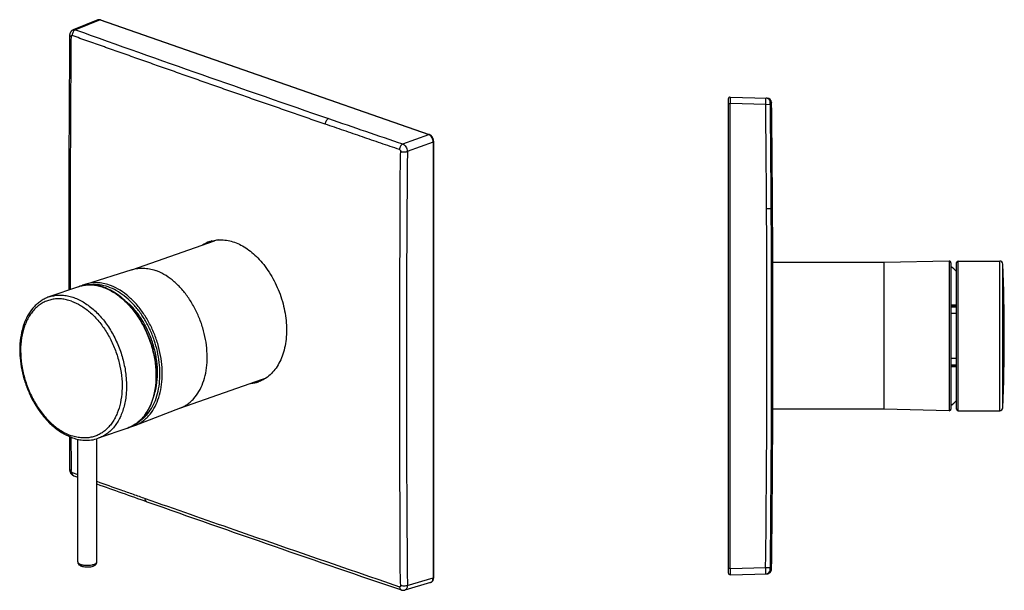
# Model space of a CAD drawing. Header units: millimetres. Extents: x 5 to 327, y -59 to 308.
# Tile 1 of 2: x 18 to 327, y -59 to 121. Entities that reach past the tile are written whole.
import ezdxf

# ---------------------------------------------------------------- set-up
doc = ezdxf.new("R2010")
doc.units = ezdxf.units.MM
doc.header["$LTSCALE"] = 23.1
doc.layers.get('0').update_dxf_attribs({"linetype": 'CONTINUOUS'})

msp = doc.modelspace()

# ---------------------------------------------------------------- linework, layer by layer
at = {"color": 7, "linetype": 'CONTINUOUS'}
for p, q in [((42.56, 120.48), (34.85, 117.37)), ((43.43, 120.49), (146.65, 84.51)), ((33.73, 115.64), (33.73, 115.64)), ((241.13, 96.27), (252.74, 95.97)), ((240.62, -53.2), (240.62, 95.77)), ((148.05, -54.56), (148.05, 82.26)), ((53.24, 42.05), (79.18, 51.09)), ((254.57, -2.01), (254.57, 44.59)), ((289.52, 44.29), (254.57, 44.29)), ((309.95, 44.77), (289.52, 44.29)), ((289.52, -1.71), (289.52, 44.29)), ((310.47, 44.27), (310.47, -1.7)), ((312.27, -1.71), (312.27, 44.29)), ((312.77, 44.79), (325.84, 44.79)), ((38.78, 37.52), (53.39, 42.1)), ((36.48, 36.74), (27.23, 33.52)), ((312.27, 30.64), (310.47, 30.64)), ((312.27, 30.32), (310.47, 30.29)), ((310.47, 12.28), (312.27, 12.25)), ((310.47, 11.94), (312.27, 11.94)), ((68.38, -1.39), (94.32, 7.66)), ((54.24, -6.82), (68.53, -1.33)), ((289.52, -1.71), (254.57, -1.71)), ((309.95, -2.2), (289.52, -1.71)), ((312.77, -2.21), (325.84, -2.21)), ((51.95, -7.64), (42.7, -10.87)), ((33.65, -10.32), (33.73, -20.65)), ((33.65, -10.33), (33.73, -20.65)), ((36.26, -49.69), (36.26, -11.17)), ((42.26, -49.69), (42.26, -11)), ((35.07, -22.64), (36.26, -23.07)), ((58.01, -30.77), (58.01, -30.77)), ((253.78, -51.93), (254.2, -51.91)), ((254.13, -51.92), (254.15, -51.92)), ((241.13, -53.7), (252.74, -53.4)), ((137.9, -58.49), (137.9, -58.49)), ((147.09, -56.1), (138.97, -58.51))]:
    msp.add_line(p, q, dxfattribs=at)
at = {"color": 9, "linetype": 'CONTINUOUS'}
for p, q in [((43.26, 120.48), (35.55, 117.37)), ((43.26, 120.48), (146.48, 84.5)), ((240.62, 94.27), (241.13, 94.27)), ((241.13, -51.7), (241.13, 94.27)), ((252.32, 93.98), (241.13, 94.27)), ((252.32, 93.98), (253.78, 94)), ((138.36, 81.54), (146.48, 84.5)), ((147.89, 82.13), (139.77, 79.17)), ((147.89, 82.13), (147.89, -54.69)), ((252.61, 61.27), (254.07, 61.28)), ((309.95, 44.77), (309.95, -2.2)), ((312.77, -2.21), (312.77, 44.79)), ((325.84, -2.21), (325.84, 44.79)), ((326.84, -1.25), (326.84, 43.82)), ((312.27, 30.9), (310.47, 30.9)), ((312.27, 28.32), (310.47, 28.29)), ((310.77, 30.64), (310.77, 30.3)), ((311.11, 30.64), (311.11, 30.3)), ((310.47, 14.28), (312.27, 14.25)), ((310.47, 11.67), (312.27, 11.67)), ((310.77, 12.28), (310.77, 11.94)), ((311.11, 12.27), (311.11, 11.94)), ((34.51, -21.61), (36.26, -22.24)), ((241.13, -51.7), (240.62, -51.7)), ((241.13, -51.7), (252.32, -51.41)), ((252.32, -51.41), (253.78, -51.43)), ((139.77, -57.1), (147.89, -54.69))]:
    msp.add_line(p, q, dxfattribs=at)
at = {"color": 7, "linetype": 'CONTINUOUS'}
for points in [[(43.43, 120.48), (43.4, 120.5), (43.29, 120.53), (43.19, 120.55), (43.09, 120.56), (42.99, 120.56), (42.88, 120.55), (42.78, 120.54), (42.68, 120.52), (42.59, 120.49)], [(34.85, 117.37), (34.74, 117.32), (34.63, 117.27), (34.53, 117.2), (34.43, 117.13), (34.34, 117.05), (34.25, 116.96), (34.16, 116.87), (34.08, 116.77), (34.01, 116.66), (33.95, 116.55), (33.89, 116.43), (33.84, 116.31), (33.8, 116.18), (33.77, 116.04), (33.74, 115.91), (33.73, 115.76), (33.73, 115.64)], [(148.05, 82.26), (148.05, 82.32), (148.04, 82.46), (148.02, 82.6), (148, 82.73), (147.97, 82.87), (147.94, 83), (147.89, 83.14), (147.84, 83.27), (147.78, 83.4), (147.72, 83.52), (147.65, 83.64), (147.58, 83.76), (147.49, 83.87), (147.41, 83.97), (147.32, 84.07), (147.22, 84.16), (147.12, 84.25), (147.02, 84.32), (146.91, 84.39), (146.8, 84.44), (146.69, 84.49), (146.65, 84.51)], [(33.73, -20.65), (33.73, -20.68), (33.73, -20.82), (33.75, -20.96), (33.78, -21.1), (33.81, -21.24), (33.86, -21.38), (33.91, -21.52), (33.97, -21.65), (34.04, -21.78), (34.12, -21.9), (34.21, -22.01), (34.3, -22.12), (34.4, -22.22), (34.5, -22.31), (34.61, -22.4), (34.73, -22.48), (34.85, -22.55), (34.98, -22.61), (35.07, -22.64)], [(253.89, -51.92), (253.91, -51.92), (253.93, -51.92), (253.96, -51.92), (253.98, -51.92), (254, -51.92), (254.01, -51.92), (254.03, -51.92)], [(254.03, -51.92), (254.07, -51.92), (254.08, -51.92), (254.09, -51.92), (254.11, -51.92), (254.12, -51.92), (254.13, -51.92)], [(254.16, -51.92), (254.17, -51.92), (254.18, -51.92)], [(254.18, -51.92), (254.19, -51.91), (254.19, -51.91), (254.19, -51.91), (254.2, -51.91), (254.2, -51.91), (254.2, -51.91)], [(147.14, -56.08), (147.24, -56.04), (147.33, -56), (147.42, -55.94), (147.5, -55.88), (147.58, -55.81), (147.65, -55.73), (147.72, -55.65), (147.78, -55.56), (147.84, -55.46), (147.89, -55.36), (147.94, -55.24), (147.97, -55.13), (148, -55), (148.03, -54.88), (148.04, -54.75), (148.05, -54.62), (148.05, -54.56)], [(137.9, -58.49), (137.98, -58.51), (138.1, -58.54), (138.21, -58.56), (138.32, -58.57), (138.44, -58.58), (138.55, -58.58), (138.66, -58.57), (138.77, -58.56), (138.88, -58.53), (138.97, -58.51)]]:
    msp.add_lwpolyline(points, dxfattribs=at)
at = {"color": 9, "linetype": 'CONTINUOUS'}
for centre, radius, start, end in [((42.89, 119.66), 0.885, 110.5647, 111.5476), ((2488.09, 6988.4), 7295.61, 250.35654, 251.017875), ((252.29, 94.49), 1.49, 75.3802, 88.5631), ((-6142.54, 21.29), 6395.28, 0.358133, 0.651216), ((-6175.62, 21), 6429.82, 0.358886, 0.650463), ((2550.16, 7167.94), 7485.58, 251.015598, 251.204373), ((7894.32, 11.04), 7754.84, 179.496587, 180.503413), ((-6142.99, 21.29), 6395.72, 359.348722, 0.358141), ((83.84, 11.42), 36.92, 147.7992, 148.0647), ((83.75, 11.48), 36.82, 147.6578, 147.7992), ((2732.07, 7552.79), 8040.42, 250.5704, 250.78327), ((2785.38, 7705.75), 8202.4, 250.783302, 251.165358), ((147.99, -54.56), 0.0603, 356.9587, 0.0164), ((252.29, -51.92), 1.49, 271.4365, 284.5584), ((146.85, -55.26), 0.873, 286.541, 291.2699)]:
    msp.add_arc(centre, radius, start, end, dxfattribs=at)
at = {"color": 7, "linetype": 'CONTINUOUS'}
for centre, radius, start, end in [((8233.31, 47.35), 8199.87, 179.522793, 180.081518), ((241.12, 95.77), 0.5, 88.5, 180), ((252.7, 94.47), 1.5, 2.3809, 88.5), ((-6145.41, 21.29), 6400.02, 0.208594, 0.655741), ((-6143.53, 21.28), 6397.73, 359.348863, 0.358202), ((81.12, 41.09), 10.38, 109.2585, 122.9414), ((82.57, 41.45), 10.53, 117.3359, 122.8823), ((82.48, 41.63), 10.32, 113.3256, 117.3365), ((82.51, 41.52), 10.14, 101.5955, 109.2142), ((309.97, 44.27), 0.5, 0, 91.3672), ((312.77, 44.29), 0.5, 90, 180), ((325.84, 43.79), 1, 2.1527, 90), ((-272.73, 21.29), 600, 357.84731, 2.15269), ((292.21, 21.29), 28.5, 45.279, 50.1711), ((41.96, 27.39), 10.62, 107.3958, 114.5671), ((83.62, 11.5), 36.82, 147.7301, 147.9434), ((89.62, 16.69), 10.38, 275.496, 289.1758), ((90.98, 17.38), 10.58, 275.5483, 281.1049), ((91.02, 17.14), 10.34, 281.1241, 285.1306), ((90.97, 17.25), 10.16, 289.2294, 296.8648), ((292.21, 21.29), 28.5, 309.8289, 314.721), ((-6145.41, 21.29), 6400.02, 359.344664, 359.791406), ((309.97, -1.7), 0.5, 268.6328, 360), ((312.77, -1.71), 0.5, 180, 270), ((325.84, -1.21), 1, 270, 357.8473), ((50.43, 3.09), 10.62, 283.8947, 291.0388), ((2704.55, 7472.1), 7955.96, 250.450066, 250.570322), ((2781.35, 7691.14), 8188.07, 250.573379, 251.165106), ((241.12, -53.2), 0.5, 180, 271.5)]:
    msp.add_arc(centre, radius, start, end, dxfattribs=at)
at = {"color": 9, "linetype": 'CONTINUOUS'}
for points, knots in [([(43.26, 120.48), (43.15, 120.52), (42.92, 120.56), (42.68, 120.52), (42.58, 120.48)], [0, 0, 0, 0, 0.516656, 1, 1, 1, 1]), ([(43.26, 120.48), (43.29, 120.49), (43.35, 120.5), (43.41, 120.49), (43.43, 120.48)], [0, 0, 0, 0, 0.51796, 1, 1, 1, 1]), ([(33.73, 115.64), (33.73, 115.63), (33.73, 115.59), (33.75, 115.54), (33.79, 115.49), (33.86, 115.43), (33.98, 115.35), (34.09, 115.3), (34.15, 115.28)], [0, 0, 0, 0, 0.084728, 0.17525, 0.276072, 0.390241, 0.664181, 1, 1, 1, 1]), ([(34.15, 115.28), (34.15, 115.34), (34.17, 115.45), (34.23, 115.56), (34.31, 115.62), (34.37, 115.64), (34.44, 115.65), (34.48, 115.63), (34.51, 115.63)], [0, 0, 0, 0, 0.294239, 0.545133, 0.658454, 0.768547, 0.880799, 1, 1, 1, 1]), ([(35.55, 117.37), (35.4, 117.32), (35.12, 117.12), (34.79, 116.71), (34.57, 116.19), (34.51, 115.81), (34.51, 115.63)], [0, 0, 0, 0, 0.220722, 0.47185, 0.738695, 1, 1, 1, 1]), ([(34.85, 117.37), (34.95, 117.41), (35.19, 117.46), (35.43, 117.41), (35.55, 117.37)], [0, 0, 0, 0, 0.447963, 1, 1, 1, 1]), ([(241.13, 96.27), (241.13, 96.27), (241.13, 96.27), (241.13, 96.27), (241.13, 96.27), (241.13, 96.26), (241.13, 96.25), (241.13, 96.23), (241.13, 96.21), (241.13, 96.18), (241.13, 96.15), (241.13, 96.1), (241.13, 96.03), (241.13, 95.93), (241.13, 95.81), (241.13, 95.68), (241.13, 95.54), (241.13, 95.32), (241.13, 95.03), (241.13, 94.66), (241.13, 94.4), (241.13, 94.27)], [0, 0, 0, 0, 0.000345, 0.001265, 0.002781, 0.004895, 0.010914, 0.019314, 0.030072, 0.043166, 0.058565, 0.07623, 0.118188, 0.168635, 0.227088, 0.292984, 0.365689, 0.444502, 0.617368, 0.80493, 1, 1, 1, 1]), ([(252.32, 93.98), (252.33, 94.13), (252.33, 94.4), (252.33, 94.78), (252.34, 95.06), (252.34, 95.26), (252.34, 95.39), (252.34, 95.51), (252.34, 95.62), (252.34, 95.71), (252.34, 95.79), (252.33, 95.84), (252.33, 95.87), (252.33, 95.9), (252.33, 95.93), (252.33, 95.95), (252.33, 95.96), (252.33, 95.97), (252.33, 95.98), (252.32, 95.98), (252.32, 95.98)], [0, 0, 0, 0, 0.223482, 0.410342, 0.570282, 0.641353, 0.706866, 0.766757, 0.82092, 0.869228, 0.911382, 0.929952, 0.946702, 0.961497, 0.974201, 0.984663, 0.992644, 0.997853, 0.999302, 1, 1, 1, 1]), ([(253.78, 94.5), (253.78, 94.66), (253.72, 94.99), (253.49, 95.42), (253.12, 95.76), (252.82, 95.89), (252.66, 95.93)], [0, 0, 0, 0, 0.249988, 0.500037, 0.749834, 1, 1, 1, 1]), ([(253.78, 94), (253.78, 94.03), (253.78, 94.09), (253.78, 94.19), (253.78, 94.27), (253.78, 94.34), (253.78, 94.38), (253.78, 94.41), (253.78, 94.44), (253.78, 94.46), (253.78, 94.47), (253.78, 94.49), (253.78, 94.49), (253.78, 94.49), (253.78, 94.5), (253.78, 94.5), (253.78, 94.5)], [0, 0, 0, 0, 0.195081, 0.382667, 0.555587, 0.707111, 0.773004, 0.831458, 0.881892, 0.923836, 0.956872, 0.980701, 0.989082, 0.995084, 0.998706, 1, 1, 1, 1]), ([(115.02, 89.52), (114.88, 89.47), (114.59, 89.27), (114.27, 88.85), (114.06, 88.33), (114, 87.96), (113.99, 87.77)], [0, 0, 0, 0, 0.219418, 0.470195, 0.737569, 1, 1, 1, 1]), ([(137.34, 79.78), (136.36, 80.12), (134.41, 80.78), (131.49, 81.78), (128.57, 82.77), (124.68, 84.1), (120.79, 85.44), (116.91, 86.77), (114.97, 87.44), (113.99, 87.77)], [0, 0, 0, 0, 0.125211, 0.250362, 0.375454, 0.500485, 0.750368, 0.875217, 1, 1, 1, 1]), ([(146.65, 84.51), (146.63, 84.51), (146.57, 84.52), (146.51, 84.51), (146.48, 84.5)], [0, 0, 0, 0, 0.48204, 1, 1, 1, 1]), ([(146.68, 84.41), (146.66, 84.42), (146.6, 84.45), (146.53, 84.48), (146.48, 84.5)], [0, 0, 0, 0, 0.25597, 1, 1, 1, 1]), ([(147.89, 82.13), (147.89, 82.36), (147.83, 82.83), (147.57, 83.48), (147.19, 84.03), (146.86, 84.31), (146.68, 84.41)], [0, 0, 0, 0, 0.257509, 0.521856, 0.774342, 1, 1, 1, 1]), ([(138.36, 81.54), (138.21, 81.48), (138.01, 81.34), (137.78, 81.09), (137.58, 80.78), (137.39, 80.35), (137.34, 79.97), (137.34, 79.78)], [0, 0, 0, 0, 0.218752, 0.341228, 0.470082, 0.737435, 1, 1, 1, 1]), ([(138.36, 81.54), (138.57, 81.46), (138.86, 81.26), (139.16, 80.92), (139.42, 80.54), (139.68, 79.96), (139.77, 79.44), (139.77, 79.17)], [0, 0, 0, 0, 0.235513, 0.351282, 0.469039, 0.71681, 1, 1, 1, 1]), ([(147.89, 82.13), (147.92, 82.14), (147.96, 82.16), (148.01, 82.19), (148.04, 82.22), (148.05, 82.25), (148.05, 82.26)], [0, 0, 0, 0, 0.337276, 0.612228, 0.826691, 1, 1, 1, 1]), ([(137.34, 79.78), (137.39, 79.77), (137.48, 79.7), (137.6, 79.56), (137.67, 79.38), (137.69, 79.26), (137.69, 79.19)], [0, 0, 0, 0, 0.219275, 0.470056, 0.7375, 1, 1, 1, 1]), ([(137.69, 79.19), (137.76, 79.17), (137.92, 79.12), (138.27, 79.06), (138.73, 79.03), (139.19, 79.05), (139.54, 79.11), (139.7, 79.15), (139.77, 79.17)], [0, 0, 0, 0, 0.110094, 0.232755, 0.499251, 0.766143, 0.889279, 1, 1, 1, 1]), ([(36.48, 36.74), (36.96, 36.91), (37.96, 37.17), (39.51, 37.35), (41.1, 37.31), (42.72, 37.04), (44.36, 36.56), (46.58, 35.61), (48.71, 34.26), (50.71, 32.59), (52.7, 30.63), (54.96, 27.78), (57.23, 23.92), (59.01, 19.71), (60.24, 15.3), (60.86, 10.86), (60.86, 7.22), (60.52, 4.45), (59.99, 1.9), (59.16, -0.48), (58.01, -2.6), (57.03, -4), (55.92, -5.21), (54.7, -6.24), (53.38, -7.06), (52.43, -7.47), (51.95, -7.64)], [0, 0, 0, 0, 0.024706, 0.04971, 0.07529, 0.101684, 0.12908, 0.157607, 0.218234, 0.250405, 0.283716, 0.353279, 0.425851, 0.5, 0.574149, 0.646721, 0.716284, 0.749595, 0.781766, 0.842393, 0.87092, 0.898316, 0.92471, 0.95029, 0.975295, 1, 1, 1, 1]), ([(46.2, 37.26), (45.58, 37.47), (44.32, 37.82), (42.41, 38.05), (40.56, 37.97), (39.36, 37.7), (38.78, 37.52)], [0, 0, 0, 0, 0.263474, 0.516003, 0.760348, 1, 1, 1, 1]), ([(45.84, 36.66), (44.97, 36.96), (43.63, 37.29), (41.83, 37.42), (40.96, 37.38), (40.53, 37.33)], [0, 0, 0, 0, 0.513446, 0.759448, 1, 1, 1, 1]), ([(54.24, -6.82), (54.64, -6.67), (55.43, -6.31), (56.54, -5.63), (57.58, -4.8), (58.88, -3.49), (60.29, -1.52), (61.56, 1.26), (62.42, 4.4), (62.84, 7.83), (62.82, 11.46), (62.35, 15.18), (61.45, 18.9), (60.14, 22.53), (58.47, 25.96), (56.46, 29.1), (54.18, 31.88), (51.68, 34.22), (49.03, 36.05), (47.15, 36.93), (46.2, 37.26)], [0, 0, 0, 0, 0.023923, 0.048101, 0.072725, 0.097962, 0.150737, 0.20725, 0.267742, 0.332024, 0.399561, 0.469563, 0.541068, 0.613016, 0.684316, 0.75392, 0.820893, 0.884489, 0.944229, 1, 1, 1, 1]), ([(27.23, 33.52), (27.71, 33.68), (28.71, 33.95), (30.26, 34.13), (31.85, 34.08), (33.48, 33.82), (35.11, 33.33), (37.33, 32.39), (39.47, 31.04), (41.47, 29.37), (43.45, 27.41), (45.72, 24.56), (47.99, 20.7), (49.77, 16.48), (50.99, 12.08), (51.61, 7.64), (51.61, 4), (51.27, 1.23), (50.75, -1.32), (49.91, -3.71), (48.76, -5.83), (47.78, -7.22), (46.68, -8.44), (45.45, -9.46), (44.13, -10.29), (43.18, -10.7), (42.7, -10.87)], [0, 0, 0, 0, 0.024706, 0.04971, 0.07529, 0.101684, 0.12908, 0.157607, 0.218234, 0.250405, 0.283716, 0.353279, 0.425851, 0.5, 0.574149, 0.646721, 0.716284, 0.749595, 0.781766, 0.842393, 0.87092, 0.898316, 0.92471, 0.95029, 0.975295, 1, 1, 1, 1]), ([(55.48, -5.6), (55.82, -5.38), (56.49, -4.9), (57.75, -3.78), (59.15, -2.05), (60.46, 0.4), (61.41, 3.2), (61.98, 6.28), (62.16, 9.58), (61.95, 13.01), (61.34, 16.48), (60.36, 19.93), (59.03, 23.26), (57.38, 26.39), (55.45, 29.25), (53.29, 31.77), (50.94, 33.88), (48.47, 35.55), (46.72, 36.36), (45.84, 36.66)], [0, 0, 0, 0, 0.024109, 0.048722, 0.099922, 0.154469, 0.212727, 0.274665, 0.339929, 0.407914, 0.477832, 0.54878, 0.619791, 0.689897, 0.758181, 0.823837, 0.886235, 0.944981, 1, 1, 1, 1]), ([(34.26, 32.2), (33.75, 32.38), (32.72, 32.67), (31.17, 32.91), (29.64, 32.94), (28.16, 32.76), (26.74, 32.36), (25.38, 31.76), (24.12, 30.95), (22.96, 29.96), (21.9, 28.78), (20.97, 27.43), (20.17, 25.93), (19.26, 23.69), (18.51, 20.57), (18.22, 16.56), (18.54, 12.35), (19.45, 8.09), (20.67, 4.62), (21.92, 1.97), (23.3, -0.54), (25.28, -3.41), (27.6, -5.88), (29.6, -7.53), (31.58, -8.89), (33.18, -9.67), (34.26, -10.05)], [0, 0, 0, 0, 0.027323, 0.053655, 0.079189, 0.104164, 0.12886, 0.153577, 0.178613, 0.204242, 0.230699, 0.258168, 0.286777, 0.316595, 0.379832, 0.447584, 0.518919, 0.592525, 0.666875, 0.703849, 0.740414, 0.811542, 0.879011, 0.911102, 0.941984, 1, 1, 1, 1]), ([(34.26, 32.2), (35.27, 31.85), (36.76, 31.14), (38.61, 29.91), (40.48, 28.43), (42.69, 26.21), (45.01, 23.09), (46.97, 19.58), (48.52, 15.79), (49.61, 11.84), (50.19, 7.87), (50.25, 4), (49.78, 0.36), (48.94, -2.43), (48.02, -4.44), (47.22, -5.78), (46.32, -6.98), (45.31, -8.04), (44.2, -8.93), (43.02, -9.66), (41.76, -10.21), (40.43, -10.58), (39.05, -10.77), (38.12, -10.77), (37.65, -10.74)], [0, 0, 0, 0, 0.057256, 0.087608, 0.119082, 0.185136, 0.254771, 0.326945, 0.400397, 0.473766, 0.545696, 0.614948, 0.680512, 0.741734, 0.77068, 0.798531, 0.825368, 0.851316, 0.876546, 0.901265, 0.925715, 0.950152, 0.974832, 1, 1, 1, 1]), ([(37.65, -10.74), (37.09, -10.71), (35.93, -10.55), (34.82, -10.24), (34.26, -10.05)], [0, 0, 0, 0, 0.490054, 1, 1, 1, 1]), ([(33.73, -20.65), (33.73, -20.67), (33.73, -20.7), (33.75, -20.76), (33.79, -20.81), (33.86, -20.87), (33.98, -20.95), (34.09, -21), (34.15, -21.02)], [0, 0, 0, 0, 0.087258, 0.18011, 0.282689, 0.397613, 0.66926, 1, 1, 1, 1]), ([(34.51, -21.61), (34.46, -21.59), (34.36, -21.53), (34.25, -21.39), (34.17, -21.21), (34.15, -21.08), (34.15, -21.02)], [0, 0, 0, 0, 0.217721, 0.468905, 0.737323, 1, 1, 1, 1]), ([(35.07, -22.64), (34.99, -22.61), (34.82, -22.51), (34.64, -22.27), (34.53, -21.96), (34.51, -21.73), (34.51, -21.61)], [0, 0, 0, 0, 0.217181, 0.45125, 0.712134, 1, 1, 1, 1]), ([(42.26, -24.37), (44.79, -25.27), (48.58, -26.61), (53.64, -28.4), (56.17, -29.29), (57.44, -29.74)], [0, 0, 0, 0, 0.499658, 0.749743, 1, 1, 1, 1]), ([(58.01, -30.77), (57.92, -30.74), (57.76, -30.64), (57.58, -30.4), (57.46, -30.09), (57.44, -29.86), (57.44, -29.74)], [0, 0, 0, 0, 0.216719, 0.450866, 0.712113, 1, 1, 1, 1]), ([(36.26, -49.69), (36.26, -49.75), (36.29, -49.86), (36.4, -50.01), (36.56, -50.16), (36.74, -50.26), (36.9, -50.34), (37.1, -50.42), (37.37, -50.51), (37.73, -50.6), (38.12, -50.67), (38.54, -50.71), (39.12, -50.75), (39.84, -50.74), (40.53, -50.65), (41.04, -50.54), (41.28, -50.47), (41.39, -50.43)], [0, 0, 0, 0, 0.028441, 0.060824, 0.09965, 0.145973, 0.172019, 0.199928, 0.261008, 0.328392, 0.40098, 0.477485, 0.556493, 0.715975, 0.867459, 0.93671, 1, 1, 1, 1]), ([(41.39, -50.43), (41.51, -50.39), (41.74, -50.3), (41.99, -50.14), (42.13, -50), (42.21, -49.9), (42.25, -49.8), (42.26, -49.73), (42.26, -49.69)], [0, 0, 0, 0, 0.334672, 0.607925, 0.722247, 0.823454, 0.914538, 1, 1, 1, 1]), ([(241.13, -51.7), (241.13, -51.83), (241.13, -52.09), (241.13, -52.46), (241.13, -52.75), (241.13, -52.97), (241.13, -53.11), (241.13, -53.24), (241.13, -53.36), (241.13, -53.46), (241.13, -53.53), (241.13, -53.58), (241.13, -53.61), (241.13, -53.64), (241.13, -53.66), (241.13, -53.68), (241.13, -53.69), (241.13, -53.69), (241.13, -53.7), (241.13, -53.7), (241.13, -53.7), (241.13, -53.7)], [0, 0, 0, 0, 0.19507, 0.382632, 0.555498, 0.634311, 0.707015, 0.772912, 0.831365, 0.881812, 0.92377, 0.941435, 0.956834, 0.969928, 0.980686, 0.989086, 0.995105, 0.997219, 0.998735, 0.999655, 1, 1, 1, 1]), ([(252.32, -53.41), (252.32, -53.41), (252.33, -53.41), (252.33, -53.4), (252.33, -53.39), (252.33, -53.38), (252.33, -53.36), (252.33, -53.33), (252.33, -53.29), (252.33, -53.23), (252.34, -53.14), (252.34, -53.05), (252.34, -52.94), (252.34, -52.82), (252.34, -52.69), (252.34, -52.49), (252.33, -52.21), (252.33, -51.83), (252.33, -51.56), (252.32, -51.41)], [0, 0, 0, 0, 0.000687, 0.002104, 0.007265, 0.015295, 0.025841, 0.038646, 0.053533, 0.08887, 0.130971, 0.179348, 0.233601, 0.293469, 0.358921, 0.42997, 0.589925, 0.776638, 1, 1, 1, 1]), ([(252.66, -53.36), (252.82, -53.32), (253.12, -53.19), (253.49, -52.85), (253.72, -52.41), (253.78, -52.09), (253.78, -51.93)], [0, 0, 0, 0, 0.250166, 0.499964, 0.750012, 1, 1, 1, 1]), ([(253.78, -51.93), (253.78, -51.93), (253.78, -51.92), (253.78, -51.92), (253.78, -51.92), (253.78, -51.91), (253.78, -51.9), (253.78, -51.89), (253.78, -51.86), (253.78, -51.84), (253.78, -51.81), (253.78, -51.76), (253.78, -51.7), (253.78, -51.61), (253.78, -51.52), (253.78, -51.46), (253.78, -51.43)], [0, 0, 0, 0, 0.001286, 0.004901, 0.010899, 0.019282, 0.04313, 0.076178, 0.118098, 0.168505, 0.226958, 0.292866, 0.444404, 0.617303, 0.804909, 1, 1, 1, 1]), ([(147.16, -56.07), (147.22, -56.05), (147.32, -56), (147.52, -55.84), (147.72, -55.57), (147.86, -55.15), (147.89, -54.85), (147.89, -54.69)], [0, 0, 0, 0, 0.106515, 0.215912, 0.449746, 0.711181, 1, 1, 1, 1]), ([(148.05, -54.56), (148.05, -54.58), (148.04, -54.6), (148, -54.64), (147.95, -54.66), (147.91, -54.68), (147.89, -54.69)], [0, 0, 0, 0, 0.173943, 0.38978, 0.6647, 1, 1, 1, 1]), ([(137.69, -57.11), (137.69, -57.17), (137.68, -57.27), (137.61, -57.39), (137.54, -57.45), (137.45, -57.48), (137.38, -57.47), (137.34, -57.46)], [0, 0, 0, 0, 0.29209, 0.541735, 0.655413, 0.766655, 1, 1, 1, 1]), ([(137.34, -57.46), (137.34, -57.58), (137.36, -57.81), (137.47, -58.12), (137.65, -58.36), (137.82, -58.46), (137.9, -58.49)], [0, 0, 0, 0, 0.290466, 0.552248, 0.785255, 1, 1, 1, 1]), ([(139.77, -57.1), (139.7, -57.13), (139.54, -57.17), (139.19, -57.23), (138.73, -57.27), (138.27, -57.24), (137.92, -57.18), (137.76, -57.14), (137.69, -57.11)], [0, 0, 0, 0, 0.111362, 0.234856, 0.50178, 0.767762, 0.890126, 1, 1, 1, 1]), ([(139.77, -57.1), (139.77, -57.29), (139.73, -57.63), (139.55, -58.06), (139.34, -58.31), (139.13, -58.45), (139.03, -58.49), (138.97, -58.51)], [0, 0, 0, 0, 0.329296, 0.582122, 0.796701, 0.898065, 1, 1, 1, 1])]:
    msp.add_open_spline(points, degree=3, knots=knots, dxfattribs=at)
at = {"color": 7, "linetype": 'CONTINUOUS'}
for points, knots in [([(34.15, 115.28), (34.13, 111.97), (34.09, 106.99), (34.04, 100.36), (34.01, 95.39), (33.98, 90.42), (33.96, 85.46), (33.94, 80.49), (33.92, 75.52), (33.9, 70.56), (33.89, 65.59), (33.88, 60.63), (33.87, 55.67), (33.87, 51.54), (33.87, 48.23), (33.87, 45.75), (33.87, 43.27), (33.87, 40.79), (33.87, 38.31), (33.88, 36.66), (33.88, 35.83)], [0, 0, 0, 0, 0.125192, 0.187767, 0.250325, 0.312876, 0.375411, 0.437931, 0.500435, 0.56293, 0.62541, 0.687875, 0.750327, 0.812763, 0.843977, 0.875186, 0.906391, 0.937599, 0.968805, 1, 1, 1, 1]), ([(113.99, 87.77), (113.16, 88.06), (111.49, 88.63), (108.99, 89.49), (106.48, 90.36), (103.98, 91.22), (101.48, 92.09), (98.98, 92.95), (96.49, 93.82), (93.99, 94.68), (91.5, 95.55), (89, 96.42), (86.51, 97.28), (84.02, 98.15), (81.53, 99.02), (79.04, 99.89), (76.56, 100.76), (74.07, 101.63), (71.59, 102.5), (68.28, 103.66), (64.98, 104.83), (61.67, 105.99), (59.19, 106.86), (56.72, 107.74), (54.25, 108.61), (51.77, 109.49), (49.3, 110.37), (47.25, 111.1), (45.6, 111.67), (43.95, 112.24), (41.89, 112.94), (39.43, 113.8), (36.96, 114.69), (35.32, 115.31), (34.51, 115.63)], [0, 0, 0, 0, 0.031456, 0.062899, 0.094329, 0.125735, 0.157143, 0.18854, 0.219915, 0.251278, 0.282632, 0.313972, 0.345287, 0.376599, 0.407894, 0.43917, 0.470446, 0.501706, 0.532949, 0.564175, 0.6266, 0.657789, 0.688966, 0.720129, 0.751278, 0.782416, 0.813549, 0.844657, 0.860174, 0.875662, 0.906617, 0.937626, 0.968743, 1, 1, 1, 1]), ([(254.2, 94.53), (254.2, 94.52), (254.2, 94.51), (254.19, 94.49), (254.19, 94.49), (254.19, 94.49), (254.19, 94.49), (254.19, 94.49), (254.19, 94.5), (254.18, 94.51), (254.18, 94.52), (254.17, 94.53), (254.16, 94.54), (254.15, 94.53), (254.15, 94.52), (254.14, 94.51), (254.13, 94.5), (254.12, 94.49), (254.11, 94.49), (254.11, 94.49), (254.1, 94.5), (254.09, 94.51), (254.08, 94.52), (254.07, 94.53), (254.05, 94.54), (254.03, 94.54), (254.02, 94.53), (253.99, 94.5), (253.97, 94.46), (253.93, 94.42), (253.89, 94.4), (253.86, 94.41), (253.83, 94.43), (253.81, 94.46), (253.79, 94.48), (253.78, 94.5)], [0, 0, 0, 0, 0.041825, 0.063868, 0.070715, 0.07434, 0.07756, 0.084265, 0.09409, 0.105979, 0.131608, 0.153158, 0.166915, 0.179889, 0.199989, 0.227018, 0.254852, 0.276053, 0.285354, 0.296158, 0.309566, 0.325016, 0.357902, 0.38892, 0.415761, 0.441226, 0.471917, 0.511298, 0.60808, 0.700195, 0.775231, 0.813219, 0.859346, 0.920173, 1, 1, 1, 1]), ([(137.69, -57.11), (137.64, -55.69), (137.57, -52.85), (137.52, -48.59), (137.51, -44.35), (137.53, -40.81), (137.54, -37.99), (137.55, -35.87), (137.54, -33.75), (137.52, -31.62), (137.5, -29.49), (137.47, -27.36), (137.45, -25.23), (137.44, -23.1), (137.43, -20.98), (137.44, -18.86), (137.45, -16.73), (137.46, -14.61), (137.45, -12.48), (137.44, -10.35), (137.42, -8.22), (137.41, -6.09), (137.39, -3.96), (137.39, -1.83), (137.39, 0.3), (137.4, 2.42), (137.42, 4.55), (137.42, 6.67), (137.43, 8.8), (137.42, 10.93), (137.41, 13.06), (137.4, 15.2), (137.39, 17.33), (137.39, 19.46), (137.4, 21.59), (137.42, 24.43), (137.44, 27.98), (137.45, 31.53), (137.45, 34.37), (137.45, 37.22), (137.44, 40.06), (137.46, 42.91), (137.47, 45.04), (137.49, 47.17), (137.52, 50.01), (137.54, 53.57), (137.55, 57.84), (137.54, 61.4), (137.53, 64.26), (137.54, 67.11), (137.55, 70.67), (137.6, 74.93), (137.65, 77.77), (137.69, 79.19)], [0, 0, 0, 0, 0.03134, 0.062555, 0.093676, 0.124743, 0.140279, 0.15583, 0.171408, 0.187015, 0.20264, 0.218272, 0.2339, 0.249514, 0.265105, 0.280671, 0.296234, 0.31181, 0.327409, 0.343034, 0.358673, 0.374315, 0.389952, 0.405575, 0.421175, 0.43676, 0.452344, 0.467942, 0.483559, 0.499191, 0.514836, 0.53049, 0.546143, 0.561784, 0.577407, 0.593018, 0.624241, 0.655514, 0.671171, 0.686837, 0.718164, 0.733805, 0.74943, 0.765053, 0.780681, 0.811975, 0.843333, 0.874733, 0.890433, 0.906127, 0.937484, 0.968784, 1, 1, 1, 1]), ([(77.69, 50.89), (78.29, 51.1), (79.54, 51.41), (81.5, 51.52), (83.51, 51.29), (85.54, 50.72), (87.57, 49.82), (89.56, 48.6), (91.48, 47.09), (92.68, 45.93), (93.26, 45.3)], [0, 0, 0, 0, 0.108872, 0.219793, 0.334581, 0.454664, 0.580993, 0.714037, 0.853823, 1, 1, 1, 1]), ([(93.26, 45.3), (93.92, 44.6), (95.18, 43.09), (96.86, 40.62), (98.33, 37.94), (99.58, 35.11), (100.57, 32.16), (101.29, 29.15), (101.74, 26.14), (101.84, 24.14), (101.84, 23.15)], [0, 0, 0, 0, 0.119154, 0.242311, 0.368413, 0.496272, 0.624622, 0.75218, 0.877693, 1, 1, 1, 1]), ([(53.39, 42.1), (53.95, 42.27), (55.12, 42.53), (56.94, 42.61), (58.81, 42.39), (60.04, 42.05), (60.65, 41.84)], [0, 0, 0, 0, 0.239652, 0.483997, 0.736526, 1, 1, 1, 1]), ([(68.53, -1.33), (68.92, -1.18), (69.69, -0.83), (70.78, -0.15), (71.79, 0.66), (73.07, 1.93), (74.45, 3.87), (75.7, 6.59), (76.54, 9.67), (76.95, 13.02), (76.92, 16.57), (76.47, 20.22), (75.58, 23.86), (74.31, 27.41), (72.66, 30.77), (70.7, 33.85), (68.47, 36.57), (66.02, 38.86), (63.43, 40.65), (61.58, 41.51), (60.65, 41.84)], [0, 0, 0, 0, 0.023923, 0.048101, 0.072725, 0.097962, 0.150737, 0.20725, 0.267742, 0.332024, 0.399561, 0.469563, 0.541068, 0.613016, 0.684316, 0.75392, 0.820893, 0.884489, 0.944229, 1, 1, 1, 1]), ([(52.39, 31.07), (51.81, 31.7), (50.6, 32.88), (48.65, 34.42), (46.62, 35.65), (44.56, 36.57), (42.48, 37.16), (40.41, 37.39), (38.39, 37.27), (37.1, 36.95), (36.48, 36.74)], [0, 0, 0, 0, 0.14476, 0.283467, 0.415829, 0.54193, 0.662269, 0.777781, 0.889806, 1, 1, 1, 1]), ([(27.23, 33.52), (26.81, 33.37), (25.97, 33.02), (24.79, 32.34), (23.68, 31.51), (22.3, 30.21), (20.8, 28.23), (19.45, 25.44), (18.52, 22.29), (18.05, 18.86), (18.03, 15.24), (18.46, 11.51), (19.32, 7.79), (20.6, 4.16), (22.26, 0.71), (24.26, -2.45), (26.54, -5.25), (29.06, -7.62), (31.75, -9.48), (33.67, -10.37), (34.64, -10.71)], [0, 0, 0, 0, 0.02489, 0.049945, 0.075324, 0.101175, 0.154723, 0.21145, 0.271717, 0.335473, 0.402308, 0.471529, 0.542247, 0.613455, 0.68411, 0.753211, 0.819876, 0.88343, 0.94348, 1, 1, 1, 1]), ([(51.95, -7.64), (52.63, -7.41), (53.95, -6.79), (55.73, -5.47), (57.29, -3.79), (58.6, -1.78), (59.64, 0.51), (60.39, 3.05), (60.86, 5.79), (61.03, 8.68), (60.9, 11.67), (60.47, 14.72), (59.75, 17.75), (58.76, 20.74), (57.51, 23.61), (56.03, 26.32), (54.33, 28.83), (53.06, 30.36), (52.39, 31.07)], [0, 0, 0, 0, 0.048435, 0.097826, 0.149019, 0.202669, 0.259194, 0.318762, 0.381316, 0.4466, 0.514199, 0.583573, 0.654094, 0.725082, 0.795834, 0.865657, 0.933903, 1, 1, 1, 1]), ([(52.64, 31.17), (52.63, 31.18), (52.6, 31.2), (52.56, 31.21), (52.52, 31.19), (52.5, 31.17), (52.49, 31.16)], [0, 0, 0, 0, 0.285893, 0.527779, 0.755372, 1, 1, 1, 1]), ([(60.15, 2.33), (60.54, 3.43), (61.11, 5.78), (61.41, 9.51), (61.16, 13.42), (60.39, 17.39), (59.11, 21.28), (57.37, 24.96), (55.23, 28.3), (53.54, 30.28), (52.64, 31.17)], [0, 0, 0, 0, 0.112083, 0.231878, 0.357899, 0.488052, 0.619877, 0.750776, 0.878225, 1, 1, 1, 1]), ([(101.84, 23.15), (101.84, 22.18), (101.74, 20.28), (101.3, 17.53), (100.56, 14.99), (99.54, 12.7), (98.26, 10.7), (96.73, 9.03), (94.99, 7.73), (93.69, 7.12), (93.03, 6.89)], [0, 0, 0, 0, 0.147767, 0.289121, 0.423374, 0.550291, 0.670178, 0.783959, 0.893197, 1, 1, 1, 1]), ([(34.12, -10.51), (34.14, -12.27), (34.16, -15.77), (34.15, -19.27), (34.15, -21.02)], [0, 0, 0, 0, 0.50077, 1, 1, 1, 1]), ([(34.64, -10.71), (35.24, -10.92), (36.44, -11.25), (37.68, -11.42), (38.29, -11.46)], [0, 0, 0, 0, 0.508192, 1, 1, 1, 1]), ([(38.29, -11.46), (39.04, -11.5), (40.54, -11.46), (42, -11.11), (42.7, -10.87)], [0, 0, 0, 0, 0.504365, 1, 1, 1, 1]), ([(36.26, -49.69), (36.26, -49.8), (36.3, -50.02), (36.44, -50.31), (36.64, -50.54), (36.88, -50.73), (37.15, -50.88), (37.44, -51), (37.77, -51.09), (38.24, -51.19), (38.88, -51.26), (39.65, -51.26), (40.39, -51.18), (40.87, -51.07), (41.08, -50.99)], [0, 0, 0, 0, 0.058427, 0.115412, 0.170333, 0.224115, 0.278658, 0.335684, 0.396149, 0.460223, 0.596992, 0.738577, 0.875429, 1, 1, 1, 1]), ([(41.08, -50.99), (41.23, -50.94), (41.52, -50.82), (41.84, -50.6), (42.04, -50.37), (42.16, -50.17), (42.25, -49.94), (42.26, -49.78), (42.26, -49.69)], [0, 0, 0, 0, 0.251755, 0.492125, 0.614328, 0.739982, 0.869027, 1, 1, 1, 1]), ([(252.74, -53.4), (252.93, -53.39), (253.31, -53.3), (253.79, -52.98), (254.11, -52.49), (254.2, -52.1), (254.2, -51.91)], [0, 0, 0, 0, 0.249832, 0.5, 0.750168, 1, 1, 1, 1])]:
    msp.add_open_spline(points, degree=3, knots=knots, dxfattribs=at)

doc.saveas('drawing.dxf')
